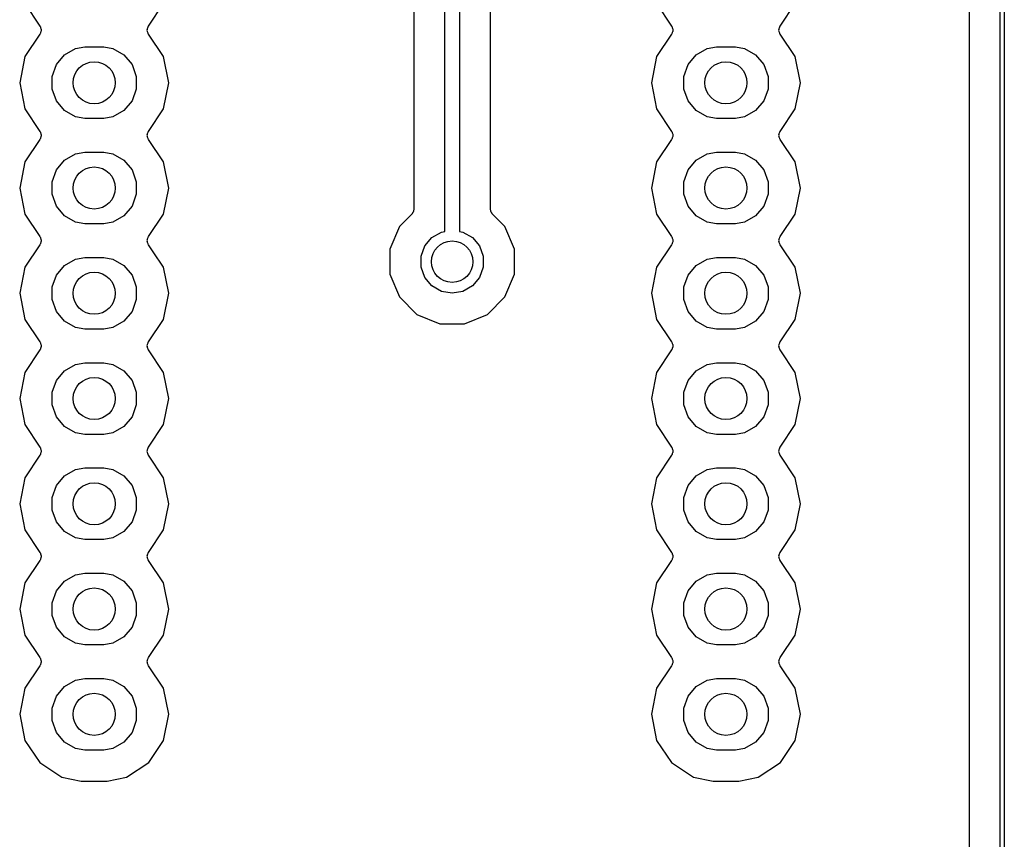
# Model space of a CAD drawing. Extents: x 81 to 161, y -172 to -32.
# Tile 7 of 9: x 138 to 161, y -110 to -90. Entities that reach past the tile are written whole.
import ezdxf

# ---------------------------------------------------------------- set-up
doc = ezdxf.new("R2010")
doc.units = 0
doc.header["$MEASUREMENT"] = 0
doc.layers.add('BLACK', color=7, linetype='CONTINUOUS')

msp = doc.modelspace()

# ---------------------------------------------------------------- linework, layer by layer
at = {"layer": 'BLACK', "linetype": 'CONTINUOUS'}
for p, q in [((161.304, -170.794), (161.303, -33.2312)), ((161.403, -33.2127), (161.403, -170.813)), ((160.553, -33.6144), (160.554, -170.411)), ((147.907, -95.1543), (147.907, -54.469)), ((148.257, -54.469), (148.257, -95.1543)), ((147.157, -55.176), (147.157, -94.6162)), ((149.007, -94.6162), (149.007, -55.2248)), ((137.774, -89.6566), (138.137, -90.1998)), ((140.755, -90.1998), (141.118, -89.6566)), ((153.014, -89.6566), (153.377, -90.1998)), ((155.995, -90.1998), (156.358, -89.6566)), ((138.137, -90.1998), (138.141, -90.2103)), ((138.141, -90.2103), (138.148, -90.2196)), ((138.148, -90.2196), (138.153, -90.2379)), ((138.153, -90.2379), (138.161, -90.2554)), ((138.161, -90.2554), (138.162, -90.2669)), ((138.162, -90.2669), (138.165, -90.2779)), ((140.727, -90.2779), (140.73, -90.2669)), ((140.73, -90.2669), (140.731, -90.2554)), ((140.731, -90.2554), (140.739, -90.2379)), ((140.739, -90.2379), (140.744, -90.2196)), ((140.744, -90.2196), (140.751, -90.2103)), ((140.751, -90.2103), (140.755, -90.1998)), ((153.377, -90.1998), (153.381, -90.2103)), ((153.381, -90.2103), (153.388, -90.2196)), ((153.388, -90.2196), (153.393, -90.2379)), ((153.393, -90.2379), (153.401, -90.2554)), ((153.401, -90.2554), (153.402, -90.2669)), ((153.402, -90.2669), (153.405, -90.2779)), ((155.967, -90.2779), (155.97, -90.2669)), ((155.97, -90.2669), (155.971, -90.2554)), ((155.971, -90.2554), (155.979, -90.2379)), ((155.979, -90.2379), (155.984, -90.2196)), ((155.984, -90.2196), (155.991, -90.2103)), ((155.991, -90.2103), (155.995, -90.1998)), ((138.137, -90.3942), (137.774, -90.9374)), ((138.141, -90.3837), (138.137, -90.3942)), ((138.148, -90.3744), (138.141, -90.3837)), ((138.153, -90.3561), (138.148, -90.3744)), ((138.161, -90.3386), (138.153, -90.3561)), ((138.162, -90.3271), (138.161, -90.3386)), ((138.165, -90.3161), (138.162, -90.3271)), ((138.165, -90.2779), (138.164, -90.297)), ((138.164, -90.297), (138.165, -90.3161)), ((140.728, -90.297), (140.727, -90.2779)), ((140.727, -90.3161), (140.728, -90.297)), ((140.73, -90.3271), (140.727, -90.3161)), ((140.731, -90.3386), (140.73, -90.3271)), ((140.739, -90.3561), (140.731, -90.3386)), ((140.744, -90.3744), (140.739, -90.3561)), ((140.751, -90.3837), (140.744, -90.3744)), ((140.755, -90.3942), (140.751, -90.3837)), ((141.118, -90.9374), (140.755, -90.3942)), ((153.377, -90.3942), (153.014, -90.9374)), ((153.381, -90.3837), (153.377, -90.3942)), ((153.388, -90.3744), (153.381, -90.3837)), ((153.393, -90.3561), (153.388, -90.3744)), ((153.401, -90.3386), (153.393, -90.3561)), ((153.402, -90.3271), (153.401, -90.3386)), ((153.405, -90.3161), (153.402, -90.3271)), ((153.405, -90.2779), (153.404, -90.297)), ((153.404, -90.297), (153.405, -90.3161)), ((155.968, -90.297), (155.967, -90.2779)), ((155.967, -90.3161), (155.968, -90.297)), ((155.97, -90.3271), (155.967, -90.3161)), ((155.971, -90.3386), (155.97, -90.3271)), ((155.979, -90.3561), (155.971, -90.3386)), ((155.984, -90.3744), (155.979, -90.3561)), ((155.991, -90.3837), (155.984, -90.3744)), ((155.995, -90.3942), (155.991, -90.3837)), ((156.358, -90.9374), (155.995, -90.3942)), ((138.73, -90.8952), (138.994, -90.743)), ((138.994, -90.743), (139.218, -90.7034)), ((139.218, -90.7034), (139.674, -90.7034)), ((139.674, -90.7034), (139.898, -90.743)), ((139.898, -90.743), (140.162, -90.8952)), ((153.97, -90.8952), (154.234, -90.743)), ((154.234, -90.743), (154.458, -90.7034)), ((154.458, -90.7034), (154.914, -90.7034)), ((154.914, -90.7034), (155.138, -90.743)), ((155.138, -90.743), (155.402, -90.8952)), ((137.774, -90.9374), (137.648, -91.567)), ((138.534, -91.1285), (138.73, -90.8952)), ((140.162, -90.8952), (140.358, -91.1285)), ((141.244, -91.567), (141.118, -90.9374)), ((153.014, -90.9374), (152.888, -91.567)), ((153.774, -91.1285), (153.97, -90.8952)), ((155.402, -90.8952), (155.598, -91.1285)), ((156.484, -91.567), (156.358, -90.9374)), ((138.43, -91.4147), (138.534, -91.1285)), ((140.358, -91.1285), (140.462, -91.4147)), ((153.67, -91.4147), (153.774, -91.1285)), ((155.598, -91.1285), (155.702, -91.4147)), ((138.43, -91.7193), (138.43, -91.4147)), ((140.462, -91.4147), (140.462, -91.7193)), ((153.67, -91.7193), (153.67, -91.4147)), ((155.702, -91.4147), (155.702, -91.7193)), ((137.648, -91.567), (137.774, -92.1966)), ((141.118, -92.1966), (141.244, -91.567)), ((152.888, -91.567), (153.014, -92.1966)), ((156.358, -92.1966), (156.484, -91.567)), ((138.534, -92.0055), (138.43, -91.7193)), ((140.462, -91.7193), (140.358, -92.0055)), ((153.774, -92.0055), (153.67, -91.7193)), ((155.702, -91.7193), (155.598, -92.0055)), ((138.73, -92.2388), (138.534, -92.0055)), ((140.358, -92.0055), (140.162, -92.2388)), ((153.97, -92.2388), (153.774, -92.0055)), ((155.598, -92.0055), (155.402, -92.2388)), ((137.774, -92.1966), (138.137, -92.7398)), ((138.994, -92.391), (138.73, -92.2388)), ((139.218, -92.4306), (138.994, -92.391)), ((139.898, -92.391), (139.674, -92.4306)), ((140.162, -92.2388), (139.898, -92.391)), ((140.755, -92.7398), (141.118, -92.1966)), ((153.014, -92.1966), (153.377, -92.7398)), ((154.234, -92.391), (153.97, -92.2388)), ((154.458, -92.4306), (154.234, -92.391)), ((155.138, -92.391), (154.914, -92.4306)), ((155.402, -92.2388), (155.138, -92.391)), ((155.995, -92.7398), (156.358, -92.1966)), ((139.674, -92.4306), (139.218, -92.4306)), ((154.914, -92.4306), (154.458, -92.4306)), ((138.137, -92.7398), (138.141, -92.7503)), ((138.141, -92.7503), (138.148, -92.7596)), ((138.148, -92.7596), (138.153, -92.7779)), ((138.153, -92.7779), (138.161, -92.7954)), ((138.161, -92.8786), (138.153, -92.8961)), ((138.161, -92.7954), (138.162, -92.8069)), ((138.162, -92.8671), (138.161, -92.8786)), ((138.162, -92.8069), (138.165, -92.8179)), ((138.165, -92.8561), (138.162, -92.8671)), ((138.165, -92.8179), (138.164, -92.837)), ((138.164, -92.837), (138.165, -92.8561)), ((140.727, -92.8179), (140.73, -92.8069)), ((140.728, -92.837), (140.727, -92.8179)), ((140.727, -92.8561), (140.728, -92.837)), ((140.73, -92.8671), (140.727, -92.8561)), ((140.73, -92.8069), (140.731, -92.7954)), ((140.731, -92.8786), (140.73, -92.8671)), ((140.731, -92.7954), (140.739, -92.7779)), ((140.739, -92.8961), (140.731, -92.8786)), ((140.739, -92.7779), (140.744, -92.7596)), ((140.744, -92.7596), (140.751, -92.7503)), ((140.751, -92.7503), (140.755, -92.7398)), ((153.377, -92.7398), (153.381, -92.7503)), ((153.381, -92.7503), (153.388, -92.7596)), ((153.388, -92.7596), (153.393, -92.7779)), ((153.393, -92.7779), (153.401, -92.7954)), ((153.401, -92.8786), (153.393, -92.8961)), ((153.401, -92.7954), (153.402, -92.8069)), ((153.402, -92.8671), (153.401, -92.8786)), ((153.402, -92.8069), (153.405, -92.8179)), ((153.405, -92.8561), (153.402, -92.8671)), ((153.405, -92.8179), (153.404, -92.837)), ((153.404, -92.837), (153.405, -92.8561)), ((155.967, -92.8179), (155.97, -92.8069)), ((155.968, -92.837), (155.967, -92.8179)), ((155.967, -92.8561), (155.968, -92.837)), ((155.97, -92.8671), (155.967, -92.8561)), ((155.97, -92.8069), (155.971, -92.7954)), ((155.971, -92.8786), (155.97, -92.8671)), ((155.971, -92.7954), (155.979, -92.7779)), ((155.979, -92.8961), (155.971, -92.8786)), ((155.979, -92.7779), (155.984, -92.7596)), ((155.984, -92.7596), (155.991, -92.7503)), ((155.991, -92.7503), (155.995, -92.7398)), ((138.137, -92.9342), (137.774, -93.4774)), ((138.141, -92.9237), (138.137, -92.9342)), ((138.148, -92.9144), (138.141, -92.9237)), ((138.153, -92.8961), (138.148, -92.9144)), ((140.744, -92.9144), (140.739, -92.8961)), ((140.751, -92.9237), (140.744, -92.9144)), ((140.755, -92.9342), (140.751, -92.9237)), ((141.118, -93.4774), (140.755, -92.9342)), ((153.377, -92.9342), (153.014, -93.4774)), ((153.381, -92.9237), (153.377, -92.9342)), ((153.388, -92.9144), (153.381, -92.9237)), ((153.393, -92.8961), (153.388, -92.9144)), ((155.984, -92.9144), (155.979, -92.8961)), ((155.991, -92.9237), (155.984, -92.9144)), ((155.995, -92.9342), (155.991, -92.9237)), ((156.358, -93.4774), (155.995, -92.9342)), ((138.73, -93.4352), (138.994, -93.283)), ((138.994, -93.283), (139.218, -93.2434)), ((139.218, -93.2434), (139.674, -93.2434)), ((139.674, -93.2434), (139.898, -93.283)), ((139.898, -93.283), (140.162, -93.4352)), ((153.97, -93.4352), (154.234, -93.283)), ((154.234, -93.283), (154.458, -93.2434)), ((154.458, -93.2434), (154.914, -93.2434)), ((154.914, -93.2434), (155.138, -93.283)), ((155.138, -93.283), (155.402, -93.4352)), ((137.774, -93.4774), (137.648, -94.107)), ((138.534, -93.6685), (138.73, -93.4352)), ((140.162, -93.4352), (140.358, -93.6685)), ((141.244, -94.107), (141.118, -93.4774)), ((153.014, -93.4774), (152.888, -94.107)), ((153.774, -93.6685), (153.97, -93.4352)), ((155.402, -93.4352), (155.598, -93.6685)), ((156.484, -94.107), (156.358, -93.4774)), ((138.43, -93.9547), (138.534, -93.6685)), ((140.358, -93.6685), (140.462, -93.9547)), ((153.67, -93.9547), (153.774, -93.6685)), ((155.598, -93.6685), (155.702, -93.9547)), ((138.43, -94.2593), (138.43, -93.9547)), ((140.462, -93.9547), (140.462, -94.2593)), ((153.67, -94.2593), (153.67, -93.9547)), ((155.702, -93.9547), (155.702, -94.2593)), ((137.648, -94.107), (137.774, -94.7366)), ((138.534, -94.5455), (138.43, -94.2593)), ((140.462, -94.2593), (140.358, -94.5455)), ((141.118, -94.7366), (141.244, -94.107)), ((152.888, -94.107), (153.014, -94.7366)), ((153.774, -94.5455), (153.67, -94.2593)), ((155.702, -94.2593), (155.598, -94.5455)), ((156.358, -94.7366), (156.484, -94.107)), ((137.774, -94.7366), (138.137, -95.2798)), ((138.73, -94.7788), (138.534, -94.5455)), ((138.994, -94.931), (138.73, -94.7788)), ((140.162, -94.7788), (139.898, -94.931)), ((140.358, -94.5455), (140.162, -94.7788)), ((140.755, -95.2798), (141.118, -94.7366)), ((147.106, -94.7399), (146.81, -95.0353)), ((147.11, -94.7336), (147.106, -94.7399)), ((147.116, -94.7287), (147.11, -94.7336)), ((147.127, -94.7089), (147.116, -94.7287)), ((147.141, -94.6902), (147.127, -94.7089)), ((147.143, -94.6827), (147.141, -94.6902)), ((147.146, -94.676), (147.143, -94.6827)), ((147.15, -94.6535), (147.146, -94.676)), ((147.156, -94.6314), (147.15, -94.6535)), ((147.157, -94.6162), (147.156, -94.6238)), ((147.156, -94.6238), (147.156, -94.6314)), ((149.008, -94.6238), (149.007, -94.6162)), ((149.008, -94.6314), (149.008, -94.6238)), ((149.014, -94.6535), (149.008, -94.6314)), ((149.018, -94.676), (149.014, -94.6535)), ((149.021, -94.6827), (149.018, -94.676)), ((149.023, -94.6902), (149.021, -94.6827)), ((149.037, -94.7089), (149.023, -94.6902)), ((149.048, -94.7287), (149.037, -94.7089)), ((149.054, -94.7336), (149.048, -94.7287)), ((149.058, -94.7399), (149.054, -94.7336)), ((149.354, -95.0353), (149.058, -94.7399)), ((153.014, -94.7366), (153.377, -95.2798)), ((153.97, -94.7788), (153.774, -94.5455)), ((154.234, -94.931), (153.97, -94.7788)), ((155.402, -94.7788), (155.138, -94.931)), ((155.598, -94.5455), (155.402, -94.7788)), ((155.995, -95.2798), (156.358, -94.7366)), ((139.218, -94.9706), (138.994, -94.931)), ((139.674, -94.9706), (139.218, -94.9706)), ((139.898, -94.931), (139.674, -94.9706)), ((154.458, -94.9706), (154.234, -94.931)), ((154.914, -94.9706), (154.458, -94.9706)), ((155.138, -94.931), (154.914, -94.9706)), ((146.81, -95.0353), (146.582, -95.5866)), ((147.592, -95.3016), (147.822, -95.1694)), ((147.822, -95.1694), (147.907, -95.1543)), ((148.257, -95.1543), (148.342, -95.1694)), ((148.342, -95.1694), (148.572, -95.3016)), ((149.582, -95.5866), (149.354, -95.0353)), ((138.137, -95.4742), (137.774, -96.0174)), ((138.137, -95.2798), (138.141, -95.2903)), ((138.141, -95.4637), (138.137, -95.4742)), ((138.141, -95.2903), (138.148, -95.2996)), ((138.148, -95.4544), (138.141, -95.4637)), ((138.148, -95.2996), (138.153, -95.3179)), ((138.153, -95.4361), (138.148, -95.4544)), ((138.153, -95.3179), (138.161, -95.3354)), ((138.161, -95.4186), (138.153, -95.4361)), ((138.161, -95.3354), (138.162, -95.3469)), ((138.162, -95.4071), (138.161, -95.4186)), ((138.162, -95.3469), (138.165, -95.3579)), ((138.165, -95.3961), (138.162, -95.4071)), ((138.165, -95.3579), (138.164, -95.377)), ((138.164, -95.377), (138.165, -95.3961)), ((140.727, -95.3579), (140.73, -95.3469)), ((140.728, -95.377), (140.727, -95.3579)), ((140.727, -95.3961), (140.728, -95.377)), ((140.73, -95.4071), (140.727, -95.3961)), ((140.73, -95.3469), (140.731, -95.3354)), ((140.731, -95.4186), (140.73, -95.4071)), ((140.731, -95.3354), (140.739, -95.3179)), ((140.739, -95.4361), (140.731, -95.4186)), ((140.739, -95.3179), (140.744, -95.2996)), ((140.744, -95.4544), (140.739, -95.4361)), ((140.744, -95.2996), (140.751, -95.2903)), ((140.751, -95.4637), (140.744, -95.4544)), ((140.751, -95.2903), (140.755, -95.2798)), ((140.755, -95.4742), (140.751, -95.4637)), ((140.872, -95.649), (140.755, -95.4742)), ((147.422, -95.5042), (147.592, -95.3016)), ((148.572, -95.3016), (148.742, -95.5042)), ((153.377, -95.4742), (153.014, -96.0174)), ((153.377, -95.2798), (153.381, -95.2903)), ((153.381, -95.4637), (153.377, -95.4742)), ((153.381, -95.2903), (153.388, -95.2996)), ((153.388, -95.4544), (153.381, -95.4637)), ((153.388, -95.2996), (153.393, -95.3179)), ((153.393, -95.4361), (153.388, -95.4544)), ((153.393, -95.3179), (153.401, -95.3354)), ((153.401, -95.4186), (153.393, -95.4361)), ((153.401, -95.3354), (153.402, -95.3469)), ((153.402, -95.4071), (153.401, -95.4186)), ((153.402, -95.3469), (153.405, -95.3579)), ((153.405, -95.3961), (153.402, -95.4071)), ((153.405, -95.3579), (153.404, -95.377)), ((153.404, -95.377), (153.405, -95.3961)), ((155.967, -95.3579), (155.97, -95.3469)), ((155.968, -95.377), (155.967, -95.3579)), ((155.967, -95.3961), (155.968, -95.377)), ((155.97, -95.4071), (155.967, -95.3961)), ((155.97, -95.3469), (155.971, -95.3354)), ((155.971, -95.4186), (155.97, -95.4071)), ((155.971, -95.3354), (155.979, -95.3179)), ((155.979, -95.4361), (155.971, -95.4186)), ((155.979, -95.3179), (155.984, -95.2996)), ((155.984, -95.4544), (155.979, -95.4361)), ((155.984, -95.2996), (155.991, -95.2903)), ((155.991, -95.4637), (155.984, -95.4544)), ((155.991, -95.2903), (155.995, -95.2798)), ((155.995, -95.4742), (155.991, -95.4637)), ((156.358, -96.0174), (155.995, -95.4742)), ((141.118, -96.0174), (140.872, -95.649)), ((146.582, -95.5866), (146.582, -96.1834)), ((147.332, -95.7528), (147.422, -95.5042)), ((148.742, -95.5042), (148.832, -95.7528)), ((149.582, -96.1834), (149.582, -95.5866)), ((138.73, -95.9752), (138.994, -95.823)), ((138.994, -95.823), (139.218, -95.7834)), ((139.218, -95.7834), (139.674, -95.7834)), ((139.674, -95.7834), (139.898, -95.823)), ((139.898, -95.823), (140.162, -95.9752)), ((147.332, -96.0172), (147.332, -95.7528)), ((148.832, -95.7528), (148.832, -96.0172)), ((153.97, -95.9752), (154.234, -95.823)), ((154.234, -95.823), (154.458, -95.7834)), ((154.458, -95.7834), (154.914, -95.7834)), ((154.914, -95.7834), (155.138, -95.823)), ((155.138, -95.823), (155.402, -95.9752)), ((137.774, -96.0174), (137.648, -96.647)), ((138.534, -96.2085), (138.73, -95.9752)), ((140.162, -95.9752), (140.358, -96.2085)), ((141.244, -96.647), (141.118, -96.0174)), ((146.582, -96.1834), (146.81, -96.7347)), ((147.422, -96.2658), (147.332, -96.0172)), ((148.832, -96.0172), (148.742, -96.2658)), ((149.354, -96.7347), (149.582, -96.1834)), ((153.014, -96.0174), (152.888, -96.647)), ((153.774, -96.2085), (153.97, -95.9752)), ((155.402, -95.9752), (155.598, -96.2085)), ((156.484, -96.647), (156.358, -96.0174)), ((138.43, -96.4947), (138.534, -96.2085)), ((140.358, -96.2085), (140.462, -96.4947)), ((147.592, -96.4684), (147.422, -96.2658)), ((148.742, -96.2658), (148.572, -96.4684)), ((153.67, -96.4947), (153.774, -96.2085)), ((155.598, -96.2085), (155.702, -96.4947)), ((137.648, -96.647), (137.774, -97.2766)), ((138.43, -96.7993), (138.43, -96.4947)), ((140.462, -96.4947), (140.462, -96.7993)), ((141.118, -97.2766), (141.244, -96.647)), ((147.822, -96.6006), (147.592, -96.4684)), ((148.082, -96.6466), (147.822, -96.6006)), ((148.342, -96.6006), (148.082, -96.6466)), ((148.572, -96.4684), (148.342, -96.6006)), ((152.888, -96.647), (153.014, -97.2766)), ((153.67, -96.7993), (153.67, -96.4947)), ((155.702, -96.4947), (155.702, -96.7993)), ((156.358, -97.2766), (156.484, -96.647)), ((138.534, -97.0855), (138.43, -96.7993)), ((140.462, -96.7993), (140.358, -97.0855)), ((146.81, -96.7347), (147.232, -97.1566)), ((148.932, -97.1566), (149.354, -96.7347)), ((153.774, -97.0855), (153.67, -96.7993)), ((155.702, -96.7993), (155.598, -97.0855)), ((138.73, -97.3188), (138.534, -97.0855)), ((140.358, -97.0855), (140.162, -97.3188)), ((147.232, -97.1566), (147.784, -97.385)), ((148.38, -97.385), (148.932, -97.1566)), ((153.97, -97.3188), (153.774, -97.0855)), ((155.598, -97.0855), (155.402, -97.3188)), ((137.774, -97.2766), (138.137, -97.8198)), ((138.994, -97.471), (138.73, -97.3188)), ((140.162, -97.3188), (139.898, -97.471)), ((140.755, -97.8198), (141.118, -97.2766)), ((147.784, -97.385), (148.38, -97.385)), ((153.014, -97.2766), (153.377, -97.8198)), ((154.234, -97.471), (153.97, -97.3188)), ((155.402, -97.3188), (155.138, -97.471)), ((155.995, -97.8198), (156.358, -97.2766)), ((139.218, -97.5106), (138.994, -97.471)), ((139.674, -97.5106), (139.218, -97.5106)), ((139.898, -97.471), (139.674, -97.5106)), ((154.458, -97.5106), (154.234, -97.471)), ((154.914, -97.5106), (154.458, -97.5106)), ((155.138, -97.471), (154.914, -97.5106)), ((138.137, -97.8198), (138.141, -97.8303)), ((138.141, -97.8303), (138.148, -97.8396)), ((138.148, -97.8396), (138.153, -97.8579)), ((138.153, -97.8579), (138.161, -97.8754)), ((140.731, -97.8754), (140.739, -97.8579)), ((140.739, -97.8579), (140.744, -97.8396)), ((140.744, -97.8396), (140.751, -97.8303)), ((140.751, -97.8303), (140.755, -97.8198)), ((153.377, -97.8198), (153.381, -97.8303)), ((153.381, -97.8303), (153.388, -97.8396)), ((153.388, -97.8396), (153.393, -97.8579)), ((153.393, -97.8579), (153.401, -97.8754)), ((155.971, -97.8754), (155.979, -97.8579)), ((155.979, -97.8579), (155.984, -97.8396)), ((155.984, -97.8396), (155.991, -97.8303)), ((155.991, -97.8303), (155.995, -97.8198)), ((138.137, -98.0142), (137.774, -98.5574)), ((138.141, -98.0037), (138.137, -98.0142)), ((138.148, -97.9944), (138.141, -98.0037)), ((138.153, -97.9761), (138.148, -97.9944)), ((138.161, -97.9586), (138.153, -97.9761)), ((138.161, -97.8754), (138.162, -97.8869)), ((138.162, -97.9471), (138.161, -97.9586)), ((138.162, -97.8869), (138.165, -97.8979)), ((138.165, -97.9361), (138.162, -97.9471)), ((138.165, -97.8979), (138.164, -97.917)), ((138.164, -97.917), (138.165, -97.9361)), ((140.727, -97.8979), (140.73, -97.8869)), ((140.728, -97.917), (140.727, -97.8979)), ((140.727, -97.9361), (140.728, -97.917)), ((140.73, -97.9471), (140.727, -97.9361)), ((140.73, -97.8869), (140.731, -97.8754)), ((140.731, -97.9586), (140.73, -97.9471)), ((140.739, -97.9761), (140.731, -97.9586)), ((140.744, -97.9944), (140.739, -97.9761)), ((140.751, -98.0037), (140.744, -97.9944)), ((140.755, -98.0142), (140.751, -98.0037)), ((141.118, -98.5574), (140.755, -98.0142)), ((153.377, -98.0142), (153.014, -98.5574)), ((153.381, -98.0037), (153.377, -98.0142)), ((153.388, -97.9944), (153.381, -98.0037)), ((153.393, -97.9761), (153.388, -97.9944)), ((153.401, -97.9586), (153.393, -97.9761)), ((153.401, -97.8754), (153.402, -97.8869)), ((153.402, -97.9471), (153.401, -97.9586)), ((153.402, -97.8869), (153.405, -97.8979)), ((153.405, -97.9361), (153.402, -97.9471)), ((153.405, -97.8979), (153.404, -97.917)), ((153.404, -97.917), (153.405, -97.9361)), ((155.967, -97.8979), (155.97, -97.8869)), ((155.968, -97.917), (155.967, -97.8979)), ((155.967, -97.9361), (155.968, -97.917)), ((155.97, -97.9471), (155.967, -97.9361)), ((155.97, -97.8869), (155.971, -97.8754)), ((155.971, -97.9586), (155.97, -97.9471)), ((155.979, -97.9761), (155.971, -97.9586)), ((155.984, -97.9944), (155.979, -97.9761)), ((155.991, -98.0037), (155.984, -97.9944)), ((155.995, -98.0142), (155.991, -98.0037)), ((156.358, -98.5574), (155.995, -98.0142)), ((138.994, -98.363), (139.218, -98.3234)), ((139.218, -98.3234), (139.674, -98.3234)), ((139.674, -98.3234), (139.898, -98.363)), ((154.234, -98.363), (154.458, -98.3234)), ((154.458, -98.3234), (154.914, -98.3234)), ((154.914, -98.3234), (155.138, -98.363)), ((137.774, -98.5574), (137.648, -99.187)), ((138.534, -98.7485), (138.73, -98.5152)), ((138.73, -98.5152), (138.994, -98.363)), ((139.898, -98.363), (140.162, -98.5152)), ((140.162, -98.5152), (140.358, -98.7485)), ((141.244, -99.187), (141.118, -98.5574)), ((153.014, -98.5574), (152.888, -99.187)), ((153.774, -98.7485), (153.97, -98.5152)), ((153.97, -98.5152), (154.234, -98.363)), ((155.138, -98.363), (155.402, -98.5152)), ((155.402, -98.5152), (155.598, -98.7485)), ((156.484, -99.187), (156.358, -98.5574)), ((138.43, -99.0347), (138.534, -98.7485)), ((140.358, -98.7485), (140.462, -99.0347)), ((153.67, -99.0347), (153.774, -98.7485)), ((155.598, -98.7485), (155.702, -99.0347)), ((138.43, -99.3393), (138.43, -99.0347)), ((140.462, -99.0347), (140.462, -99.3393)), ((153.67, -99.3393), (153.67, -99.0347)), ((155.702, -99.0347), (155.702, -99.3393)), ((137.648, -99.187), (137.774, -99.8166)), ((141.118, -99.8166), (141.244, -99.187)), ((152.888, -99.187), (153.014, -99.8166)), ((156.358, -99.8166), (156.484, -99.187)), ((138.534, -99.6255), (138.43, -99.3393)), ((140.462, -99.3393), (140.358, -99.6255)), ((153.774, -99.6255), (153.67, -99.3393)), ((155.702, -99.3393), (155.598, -99.6255)), ((138.73, -99.8588), (138.534, -99.6255)), ((140.358, -99.6255), (140.162, -99.8588)), ((153.97, -99.8588), (153.774, -99.6255)), ((155.598, -99.6255), (155.402, -99.8588)), ((137.774, -99.8166), (138.137, -100.36)), ((138.994, -100.011), (138.73, -99.8588)), ((140.162, -99.8588), (139.898, -100.011)), ((140.755, -100.36), (141.118, -99.8166)), ((153.014, -99.8166), (153.377, -100.36)), ((154.234, -100.011), (153.97, -99.8588)), ((155.402, -99.8588), (155.138, -100.011)), ((155.995, -100.36), (156.358, -99.8166)), ((139.218, -100.051), (138.994, -100.011)), ((139.674, -100.051), (139.218, -100.051)), ((139.898, -100.011), (139.674, -100.051)), ((154.458, -100.051), (154.234, -100.011)), ((154.914, -100.051), (154.458, -100.051)), ((155.138, -100.011), (154.914, -100.051)), ((138.137, -100.36), (138.141, -100.37)), ((138.141, -100.37), (138.148, -100.38)), ((138.148, -100.38), (138.153, -100.398)), ((138.153, -100.398), (138.161, -100.415)), ((138.161, -100.415), (138.162, -100.427)), ((138.162, -100.427), (138.165, -100.438)), ((138.165, -100.476), (138.162, -100.487)), ((138.165, -100.438), (138.164, -100.457)), ((138.164, -100.457), (138.165, -100.476)), ((140.727, -100.438), (140.73, -100.427)), ((140.728, -100.457), (140.727, -100.438)), ((140.727, -100.476), (140.728, -100.457)), ((140.73, -100.487), (140.727, -100.476)), ((140.73, -100.427), (140.731, -100.415)), ((140.731, -100.415), (140.739, -100.398)), ((140.739, -100.398), (140.744, -100.38)), ((140.744, -100.38), (140.751, -100.37)), ((140.751, -100.37), (140.755, -100.36)), ((153.377, -100.36), (153.381, -100.37)), ((153.381, -100.37), (153.388, -100.38)), ((153.388, -100.38), (153.393, -100.398)), ((153.393, -100.398), (153.401, -100.415)), ((153.401, -100.415), (153.402, -100.427)), ((153.402, -100.427), (153.405, -100.438)), ((153.405, -100.476), (153.402, -100.487)), ((153.405, -100.438), (153.404, -100.457)), ((153.404, -100.457), (153.405, -100.476)), ((155.967, -100.438), (155.97, -100.427)), ((155.968, -100.457), (155.967, -100.438)), ((155.967, -100.476), (155.968, -100.457)), ((155.97, -100.487), (155.967, -100.476)), ((155.97, -100.427), (155.971, -100.415)), ((155.971, -100.415), (155.979, -100.398)), ((155.979, -100.398), (155.984, -100.38)), ((155.984, -100.38), (155.991, -100.37)), ((155.991, -100.37), (155.995, -100.36)), ((138.137, -100.554), (137.774, -101.097)), ((138.141, -100.544), (138.137, -100.554)), ((138.148, -100.534), (138.141, -100.544)), ((138.153, -100.516), (138.148, -100.534)), ((138.161, -100.499), (138.153, -100.516)), ((138.162, -100.487), (138.161, -100.499)), ((140.731, -100.499), (140.73, -100.487)), ((140.739, -100.516), (140.731, -100.499)), ((140.744, -100.534), (140.739, -100.516)), ((140.751, -100.544), (140.744, -100.534)), ((140.755, -100.554), (140.751, -100.544)), ((141.118, -101.097), (140.755, -100.554)), ((153.377, -100.554), (153.014, -101.097)), ((153.381, -100.544), (153.377, -100.554)), ((153.388, -100.534), (153.381, -100.544)), ((153.393, -100.516), (153.388, -100.534)), ((153.401, -100.499), (153.393, -100.516)), ((153.402, -100.487), (153.401, -100.499)), ((155.971, -100.499), (155.97, -100.487)), ((155.979, -100.516), (155.971, -100.499)), ((155.984, -100.534), (155.979, -100.516)), ((155.991, -100.544), (155.984, -100.534)), ((155.995, -100.554), (155.991, -100.544)), ((156.358, -101.097), (155.995, -100.554)), ((138.73, -101.055), (138.994, -100.903)), ((138.994, -100.903), (139.218, -100.863)), ((139.218, -100.863), (139.674, -100.863)), ((139.674, -100.863), (139.898, -100.903)), ((139.898, -100.903), (140.162, -101.055)), ((153.97, -101.055), (154.234, -100.903)), ((154.234, -100.903), (154.458, -100.863)), ((154.458, -100.863), (154.914, -100.863)), ((154.914, -100.863), (155.138, -100.903)), ((155.138, -100.903), (155.402, -101.055)), ((137.774, -101.097), (137.648, -101.727)), ((138.534, -101.289), (138.73, -101.055)), ((140.162, -101.055), (140.358, -101.289)), ((141.244, -101.727), (141.118, -101.097)), ((153.014, -101.097), (152.888, -101.727)), ((153.774, -101.289), (153.97, -101.055)), ((155.402, -101.055), (155.598, -101.289)), ((156.484, -101.727), (156.358, -101.097)), ((138.43, -101.575), (138.534, -101.289)), ((140.358, -101.289), (140.462, -101.575)), ((153.67, -101.575), (153.774, -101.289)), ((155.598, -101.289), (155.702, -101.575)), ((138.43, -101.879), (138.43, -101.575)), ((140.462, -101.575), (140.462, -101.879)), ((153.67, -101.879), (153.67, -101.575)), ((155.702, -101.575), (155.702, -101.879)), ((137.648, -101.727), (137.774, -102.357)), ((138.534, -102.165), (138.43, -101.879)), ((140.462, -101.879), (140.358, -102.165)), ((141.118, -102.357), (141.244, -101.727)), ((152.888, -101.727), (153.014, -102.357)), ((153.774, -102.165), (153.67, -101.879)), ((155.702, -101.879), (155.598, -102.165)), ((156.358, -102.357), (156.484, -101.727)), ((137.774, -102.357), (138.137, -102.9)), ((138.73, -102.399), (138.534, -102.165)), ((140.358, -102.165), (140.162, -102.399)), ((140.755, -102.9), (141.118, -102.357)), ((153.014, -102.357), (153.377, -102.9)), ((153.97, -102.399), (153.774, -102.165)), ((155.598, -102.165), (155.402, -102.399)), ((155.995, -102.9), (156.358, -102.357)), ((138.994, -102.551), (138.73, -102.399)), ((139.218, -102.591), (138.994, -102.551)), ((139.674, -102.591), (139.218, -102.591)), ((139.898, -102.551), (139.674, -102.591)), ((140.162, -102.399), (139.898, -102.551)), ((154.234, -102.551), (153.97, -102.399)), ((154.458, -102.591), (154.234, -102.551)), ((154.914, -102.591), (154.458, -102.591)), ((155.138, -102.551), (154.914, -102.591)), ((155.402, -102.399), (155.138, -102.551)), ((138.137, -103.094), (137.774, -103.637)), ((138.137, -102.9), (138.141, -102.91)), ((138.141, -103.084), (138.137, -103.094)), ((138.141, -102.91), (138.148, -102.92)), ((138.148, -103.074), (138.141, -103.084)), ((138.148, -102.92), (138.153, -102.938)), ((138.153, -103.056), (138.148, -103.074)), ((138.153, -102.938), (138.161, -102.955)), ((138.161, -103.039), (138.153, -103.056)), ((138.161, -102.955), (138.162, -102.967)), ((138.162, -103.027), (138.161, -103.039)), ((138.162, -102.967), (138.165, -102.978)), ((138.165, -103.016), (138.162, -103.027)), ((138.165, -102.978), (138.164, -102.997)), ((138.164, -102.997), (138.165, -103.016)), ((140.727, -102.978), (140.73, -102.967)), ((140.728, -102.997), (140.727, -102.978)), ((140.727, -103.016), (140.728, -102.997)), ((140.73, -103.027), (140.727, -103.016)), ((140.73, -102.967), (140.731, -102.955)), ((140.731, -103.039), (140.73, -103.027)), ((140.731, -102.955), (140.739, -102.938)), ((140.739, -103.056), (140.731, -103.039)), ((140.739, -102.938), (140.744, -102.92)), ((140.744, -103.074), (140.739, -103.056)), ((140.744, -102.92), (140.751, -102.91)), ((140.751, -103.084), (140.744, -103.074)), ((140.751, -102.91), (140.755, -102.9)), ((140.755, -103.094), (140.751, -103.084)), ((141.118, -103.637), (140.755, -103.094)), ((153.377, -103.094), (153.014, -103.637)), ((153.377, -102.9), (153.381, -102.91)), ((153.381, -103.084), (153.377, -103.094)), ((153.381, -102.91), (153.388, -102.92)), ((153.388, -103.074), (153.381, -103.084)), ((153.388, -102.92), (153.393, -102.938)), ((153.393, -103.056), (153.388, -103.074)), ((153.393, -102.938), (153.401, -102.955)), ((153.401, -103.039), (153.393, -103.056)), ((153.401, -102.955), (153.402, -102.967)), ((153.402, -103.027), (153.401, -103.039)), ((153.402, -102.967), (153.405, -102.978)), ((153.405, -103.016), (153.402, -103.027)), ((153.405, -102.978), (153.404, -102.997)), ((153.404, -102.997), (153.405, -103.016)), ((155.967, -102.978), (155.97, -102.967)), ((155.968, -102.997), (155.967, -102.978)), ((155.967, -103.016), (155.968, -102.997)), ((155.97, -103.027), (155.967, -103.016)), ((155.97, -102.967), (155.971, -102.955)), ((155.971, -103.039), (155.97, -103.027)), ((155.971, -102.955), (155.979, -102.938)), ((155.979, -103.056), (155.971, -103.039)), ((155.979, -102.938), (155.984, -102.92)), ((155.984, -103.074), (155.979, -103.056)), ((155.984, -102.92), (155.991, -102.91)), ((155.991, -103.084), (155.984, -103.074)), ((155.991, -102.91), (155.995, -102.9)), ((155.995, -103.094), (155.991, -103.084)), ((156.358, -103.637), (155.995, -103.094)), ((138.73, -103.595), (138.994, -103.443)), ((138.994, -103.443), (139.218, -103.403)), ((139.218, -103.403), (139.674, -103.403)), ((139.674, -103.403), (139.898, -103.443)), ((139.898, -103.443), (140.162, -103.595)), ((153.97, -103.595), (154.234, -103.443)), ((154.234, -103.443), (154.458, -103.403)), ((154.458, -103.403), (154.914, -103.403)), ((154.914, -103.403), (155.138, -103.443)), ((155.138, -103.443), (155.402, -103.595)), ((137.774, -103.637), (137.648, -104.267)), ((138.534, -103.829), (138.73, -103.595)), ((140.162, -103.595), (140.358, -103.829)), ((141.244, -104.267), (141.118, -103.637)), ((153.014, -103.637), (152.888, -104.267)), ((153.774, -103.829), (153.97, -103.595)), ((155.402, -103.595), (155.598, -103.829)), ((156.484, -104.267), (156.358, -103.637)), ((138.43, -104.115), (138.534, -103.829)), ((140.358, -103.829), (140.462, -104.115)), ((153.67, -104.115), (153.774, -103.829)), ((155.598, -103.829), (155.702, -104.115)), ((137.648, -104.267), (137.774, -104.897)), ((138.43, -104.419), (138.43, -104.115)), ((140.462, -104.115), (140.462, -104.419)), ((141.118, -104.897), (141.244, -104.267)), ((152.888, -104.267), (153.014, -104.897)), ((153.67, -104.419), (153.67, -104.115)), ((155.702, -104.115), (155.702, -104.419)), ((156.358, -104.897), (156.484, -104.267)), ((138.534, -104.705), (138.43, -104.419)), ((140.462, -104.419), (140.358, -104.705)), ((153.774, -104.705), (153.67, -104.419)), ((155.702, -104.419), (155.598, -104.705)), ((138.73, -104.939), (138.534, -104.705)), ((140.358, -104.705), (140.162, -104.939)), ((153.97, -104.939), (153.774, -104.705)), ((155.598, -104.705), (155.402, -104.939)), ((137.774, -104.897), (138.137, -105.44)), ((138.994, -105.091), (138.73, -104.939)), ((140.162, -104.939), (139.898, -105.091)), ((140.755, -105.44), (141.118, -104.897)), ((153.014, -104.897), (153.377, -105.44)), ((154.234, -105.091), (153.97, -104.939)), ((155.402, -104.939), (155.138, -105.091)), ((155.995, -105.44), (156.358, -104.897)), ((139.218, -105.131), (138.994, -105.091)), ((139.674, -105.131), (139.218, -105.131)), ((139.898, -105.091), (139.674, -105.131)), ((154.458, -105.131), (154.234, -105.091)), ((154.914, -105.131), (154.458, -105.131)), ((155.138, -105.091), (154.914, -105.131)), ((138.137, -105.44), (138.141, -105.45)), ((138.141, -105.45), (138.148, -105.46)), ((138.148, -105.46), (138.153, -105.478)), ((140.739, -105.478), (140.744, -105.46)), ((140.744, -105.46), (140.751, -105.45)), ((140.751, -105.45), (140.755, -105.44)), ((153.377, -105.44), (153.381, -105.45)), ((153.381, -105.45), (153.388, -105.46)), ((153.388, -105.46), (153.393, -105.478)), ((155.979, -105.478), (155.984, -105.46)), ((155.984, -105.46), (155.991, -105.45)), ((155.991, -105.45), (155.995, -105.44)), ((138.137, -105.634), (137.774, -106.177)), ((138.141, -105.624), (138.137, -105.634)), ((138.148, -105.614), (138.141, -105.624)), ((138.153, -105.596), (138.148, -105.614)), ((138.153, -105.478), (138.161, -105.495)), ((138.161, -105.579), (138.153, -105.596)), ((138.161, -105.495), (138.162, -105.507)), ((138.162, -105.567), (138.161, -105.579)), ((138.162, -105.507), (138.165, -105.518)), ((138.165, -105.556), (138.162, -105.567)), ((138.165, -105.518), (138.164, -105.537)), ((138.164, -105.537), (138.165, -105.556)), ((140.727, -105.518), (140.73, -105.507)), ((140.728, -105.537), (140.727, -105.518)), ((140.727, -105.556), (140.728, -105.537)), ((140.73, -105.567), (140.727, -105.556)), ((140.73, -105.507), (140.731, -105.495)), ((140.731, -105.579), (140.73, -105.567)), ((140.731, -105.495), (140.739, -105.478)), ((140.739, -105.596), (140.731, -105.579)), ((140.744, -105.614), (140.739, -105.596)), ((140.751, -105.624), (140.744, -105.614)), ((140.755, -105.634), (140.751, -105.624)), ((141.118, -106.177), (140.755, -105.634)), ((153.377, -105.634), (153.014, -106.177)), ((153.381, -105.624), (153.377, -105.634)), ((153.388, -105.614), (153.381, -105.624)), ((153.393, -105.596), (153.388, -105.614)), ((153.393, -105.478), (153.401, -105.495)), ((153.401, -105.579), (153.393, -105.596)), ((153.401, -105.495), (153.402, -105.507)), ((153.402, -105.567), (153.401, -105.579)), ((153.402, -105.507), (153.405, -105.518)), ((153.405, -105.556), (153.402, -105.567)), ((153.405, -105.518), (153.404, -105.537)), ((153.404, -105.537), (153.405, -105.556)), ((155.967, -105.518), (155.97, -105.507)), ((155.968, -105.537), (155.967, -105.518)), ((155.967, -105.556), (155.968, -105.537)), ((155.97, -105.567), (155.967, -105.556)), ((155.97, -105.507), (155.971, -105.495)), ((155.971, -105.579), (155.97, -105.567)), ((155.971, -105.495), (155.979, -105.478)), ((155.979, -105.596), (155.971, -105.579)), ((155.984, -105.614), (155.979, -105.596)), ((155.991, -105.624), (155.984, -105.614)), ((155.995, -105.634), (155.991, -105.624)), ((156.358, -106.177), (155.995, -105.634)), ((138.994, -105.983), (139.218, -105.943)), ((139.218, -105.943), (139.674, -105.943)), ((139.674, -105.943), (139.898, -105.983)), ((154.234, -105.983), (154.458, -105.943)), ((154.458, -105.943), (154.914, -105.943)), ((154.914, -105.943), (155.138, -105.983)), ((137.774, -106.177), (137.648, -106.807)), ((138.534, -106.369), (138.73, -106.135)), ((138.73, -106.135), (138.994, -105.983)), ((139.898, -105.983), (140.162, -106.135)), ((140.162, -106.135), (140.358, -106.369)), ((141.244, -106.807), (141.118, -106.177)), ((153.014, -106.177), (152.888, -106.807)), ((153.774, -106.369), (153.97, -106.135)), ((153.97, -106.135), (154.234, -105.983)), ((155.138, -105.983), (155.402, -106.135)), ((155.402, -106.135), (155.598, -106.369)), ((156.484, -106.807), (156.358, -106.177)), ((138.43, -106.655), (138.534, -106.369)), ((140.358, -106.369), (140.462, -106.655)), ((153.67, -106.655), (153.774, -106.369)), ((155.598, -106.369), (155.702, -106.655)), ((138.43, -106.959), (138.43, -106.655)), ((140.462, -106.655), (140.462, -106.959)), ((153.67, -106.959), (153.67, -106.655)), ((155.702, -106.655), (155.702, -106.959)), ((137.648, -106.807), (137.774, -107.437)), ((141.118, -107.437), (141.244, -106.807)), ((152.888, -106.807), (153.014, -107.437)), ((156.358, -107.437), (156.484, -106.807)), ((138.534, -107.245), (138.43, -106.959)), ((140.462, -106.959), (140.358, -107.245)), ((153.774, -107.245), (153.67, -106.959)), ((155.702, -106.959), (155.598, -107.245)), ((138.73, -107.479), (138.534, -107.245)), ((140.358, -107.245), (140.162, -107.479)), ((153.97, -107.479), (153.774, -107.245)), ((155.598, -107.245), (155.402, -107.479)), ((137.774, -107.437), (138.13, -107.97)), ((138.994, -107.631), (138.73, -107.479)), ((140.162, -107.479), (139.898, -107.631)), ((140.762, -107.97), (141.118, -107.437)), ((153.014, -107.437), (153.37, -107.97)), ((154.234, -107.631), (153.97, -107.479)), ((155.402, -107.479), (155.138, -107.631)), ((156.002, -107.97), (156.358, -107.437)), ((139.218, -107.671), (138.994, -107.631)), ((139.674, -107.671), (139.218, -107.671)), ((139.898, -107.631), (139.674, -107.671)), ((154.458, -107.671), (154.234, -107.631)), ((154.914, -107.671), (154.458, -107.671)), ((155.138, -107.631), (154.914, -107.671)), ((138.13, -107.97), (138.664, -108.327)), ((140.228, -108.327), (140.762, -107.97)), ((153.37, -107.97), (153.904, -108.327)), ((155.468, -108.327), (156.002, -107.97)), ((138.664, -108.327), (139.135, -108.421)), ((139.135, -108.421), (139.757, -108.421)), ((139.757, -108.421), (140.228, -108.327)), ((153.904, -108.327), (154.375, -108.421)), ((154.375, -108.421), (154.997, -108.421)), ((154.997, -108.421), (155.468, -108.327))]:
    msp.add_line(p, q, dxfattribs=at)
at = {"layer": 'BLACK'}
for centre, radius in [((139.446, -91.567), 0.508), ((139.446, -91.567), 0.508), ((154.686, -91.567), 0.508), ((154.686, -91.567), 0.508), ((139.446, -94.107), 0.508), ((139.446, -94.107), 0.508), ((154.686, -94.107), 0.508), ((154.686, -94.107), 0.508), ((148.082, -95.885), 0.5), ((139.446, -96.647), 0.508), ((139.446, -96.647), 0.508), ((154.686, -96.647), 0.508), ((154.686, -96.647), 0.508), ((139.446, -99.187), 0.508), ((139.446, -99.187), 0.508), ((154.686, -99.187), 0.508), ((154.686, -99.187), 0.508), ((139.446, -101.727), 0.508), ((139.446, -101.727), 0.508), ((154.686, -101.727), 0.508), ((154.686, -101.727), 0.508), ((139.446, -104.267), 0.508), ((139.446, -104.267), 0.508), ((154.686, -104.267), 0.508), ((154.686, -104.267), 0.508), ((139.446, -106.807), 0.508), ((139.446, -106.807), 0.508), ((154.686, -106.807), 0.508), ((154.686, -106.807), 0.508)]:
    msp.add_circle(centre, radius, dxfattribs=at)

doc.saveas('drawing.dxf')
